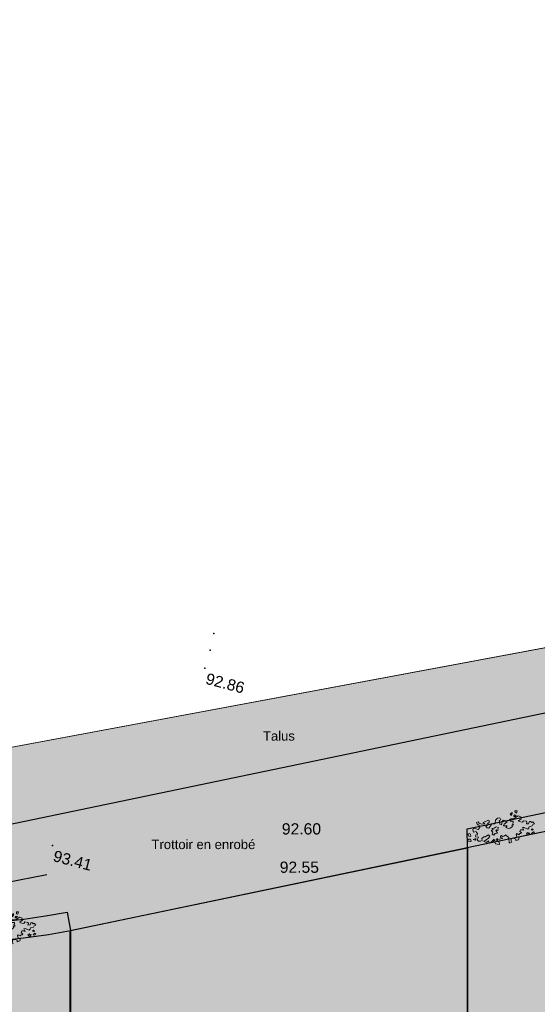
# Model space of a CAD drawing. Header units: centimetres. Extents: x 100159 to 224542, y -77011 to -2159.
# Tile 135 of 149: x 203007 to 204390, y -10293 to -7663. Entities that reach past the tile are written whole.
import ezdxf
from ezdxf.enums import TextEntityAlignment as Align

# ---------------------------------------------------------------- set-up
doc = ezdxf.new("R2010")
doc.units = ezdxf.units.CM
doc.layers.get('0').update_dxf_attribs({"lineweight": 5})
for name, color, linetype in [('04-Pts-T', 7, 'Continuous'), ('04-Pts-T-Alt', 190, 'Continuous'), ('A-Mar-P-Altimétrie', 2, 'Continuous'), ('A-Mar-P-Annotations', 7, 'Continuous'), ('A-Mar-P-HA-hachures', 7, 'Continuous'), ('A-Mar-P-TR-Revêtement béton désac', 8, 'Continuous'), ('A-Mar-P-TR-Revêtement enrobé', 7, 'Continuous'), ('A-Mar-P-TX-légende', 7, 'Continuous')]:
    doc.layers.add(name, color=color, linetype=linetype)
doc.layers.add('18', color=8, linetype='Continuous', lineweight=13)
doc.layers.add('28', color=8, linetype='Continuous', lineweight=13)
for name, color, linetype, lineweight, true_color in [('24', 7, 'Continuous', 15, 0x99ad58), ('A-Mar-P-TR-esv-massifs', 7, 'Continuous', 5, 0x99ad58), ('DDL- PAYSAGE HACHURES', 7, 'Continuous', 15, 0x99ad58)]:
    doc.layers.add(name, color=color, linetype=linetype, lineweight=lineweight, true_color=true_color)
doc.styles.get("Standard").update_dxf_attribs({"font": 'arial.ttf'})
pattern_1 = [(301, (197231.2399924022, -3278.375799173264), (60.99452894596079, -15.20764408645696), [22.225, -66.67499999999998]), (31.00000000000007, (197227.4380813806, -3293.624431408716), (15.20764408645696, 60.99452894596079), [22.22499999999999, -66.67499999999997])]

# ---------------------------------------------------------------- blocks, each defined once
blk = doc.blocks.new('04-Pts-T')
at = {"color": 0}
blk.add_point((0, 0), dxfattribs=at)
at = {"layer": '04-Pts-T-Alt'}
blk.add_attdef('ALT', text='', height=0.15, dxfattribs=at).set_placement((0.1, -0.1), align=Align.TOP_LEFT)
blk = doc.blocks.new('0NAR_Arbre051')
at = {"linetype": 'Continuous'}
for points in [[(0.0891127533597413, 0.1910130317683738), (-0.0898872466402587, 0.2085130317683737), (-0.0528872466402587, 0.2870130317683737), (0.0956127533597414, 0.3975130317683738), (0.0361127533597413, 0.4460130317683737), (-0.0863872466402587, 0.4830130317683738), (-0.1463872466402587, 0.4195130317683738), (-0.1908872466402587, 0.2560130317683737), (-0.2618872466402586, 0.2970130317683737), (-0.2913872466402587, 0.4790130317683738), (-0.2058872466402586, 0.5055130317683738), (-0.2468872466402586, 0.6170130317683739), (-0.3693872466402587, 0.602013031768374), (-0.4738872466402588, 0.4980130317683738), (-0.4888872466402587, 0.3785130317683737), (-0.5298872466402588, 0.3265130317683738), (-0.6748872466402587, 0.3155130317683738), (-0.7383872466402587, 0.2300130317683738), (-0.8198872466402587, 0.1290130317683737), (-0.9093862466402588, 0.1405130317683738), (-0.9643872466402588, 0.2155130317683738), (-0.8193872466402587, 0.3255130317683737), (-0.8728872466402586, 0.3740130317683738), (-0.7778872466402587, 0.4190130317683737), (-0.8028872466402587, 0.5140130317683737), (-0.9893882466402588, 0.4705130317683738), (-1.094388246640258, 0.4255130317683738), (-1.014387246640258, 0.3455130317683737), (-1.169387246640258, 0.3405130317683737), (-1.279388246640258, 0.3955130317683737), (-1.324388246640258, 0.4605130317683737), (-1.409388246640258, 0.4255130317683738), (-1.379387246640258, 0.3105130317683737), (-1.314387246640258, 0.3055130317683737), (-1.259388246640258, 0.1755130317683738), (-1.349388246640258, 0.0855130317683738), (-1.574388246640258, 0.1655130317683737), (-1.619388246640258, 0.0805130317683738), (-1.589387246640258, -0.0344869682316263), (-1.445383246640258, -0.0084869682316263), (-1.441883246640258, -0.0679869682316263), (-1.385883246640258, -0.1124869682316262), (-1.415883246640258, -0.1869869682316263), (-1.482883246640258, -0.1759869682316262), (-1.493883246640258, -0.2354869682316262), (-1.479383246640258, -0.2764869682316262), (-1.352383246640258, -0.2949869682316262), (-1.423383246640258, -0.4294869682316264), (-1.359883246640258, -0.4889869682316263), (-1.263383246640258, -0.4959869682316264), (-1.184884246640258, -0.4699869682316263), (-1.192384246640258, -0.3694869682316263), (-1.087884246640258, -0.2914869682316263), (-1.024884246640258, -0.2914869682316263), (-0.8443842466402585, -0.2094869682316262), (-0.7943842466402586, -0.2644869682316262), (-0.8593842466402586, -0.3744869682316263), (-1.099384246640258, -0.5194869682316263), (-0.9693832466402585, -0.5744869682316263), (-0.8593832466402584, -0.4944869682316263), (-0.8343832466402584, -0.5994869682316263), (-0.7528832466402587, -0.5809869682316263), (-0.6343832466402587, -0.4844869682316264), (-0.6143832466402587, -0.4344869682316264), (-0.5328842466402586, -0.4609869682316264), (-0.6448842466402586, -0.5529869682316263), (-0.5553842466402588, -0.5789869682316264), (-0.5218842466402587, -0.6679869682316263), (-0.3378842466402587, -0.7049869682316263), (-0.3418842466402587, -0.5894869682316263), (-0.4753842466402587, -0.4704869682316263), (-0.4533842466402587, -0.4074869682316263), (-0.4083842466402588, -0.4594869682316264), (-0.1758842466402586, -0.4219869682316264), (-0.1608842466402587, -0.4029869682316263), (-0.2578842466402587, -0.3694869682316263), (-0.2618842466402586, -0.2879869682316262), (-0.2168842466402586, -0.2729869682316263), (-0.1573842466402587, -0.3214869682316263), (-0.0903842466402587, -0.2989869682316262), (0.0026157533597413, -0.2429869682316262), (0.0176157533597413, -0.2839869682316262), (0.1516157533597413, -0.3769869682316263), (0.1256157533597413, -0.4254869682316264), (0.1516157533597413, -0.5594869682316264), (0.1591157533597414, -0.6414869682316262), (0.1966157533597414, -0.6524869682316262), (0.2821157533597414, -0.6189869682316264), (0.2486157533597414, -0.5519869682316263), (0.2631157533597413, -0.4589869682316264), (0.3786157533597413, -0.4254869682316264), (0.4941157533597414, -0.4739869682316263), (0.4866157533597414, -0.5444869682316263), (0.6206157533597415, -0.5149869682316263), (0.6506157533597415, -0.3959869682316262), (0.5461157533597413, -0.3584869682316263), (0.5126157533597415, -0.2469869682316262), (0.5501157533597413, -0.2019869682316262), (0.6396157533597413, -0.2654869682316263), (0.6916157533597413, -0.2059869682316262), (0.7401157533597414, -0.2094869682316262), (0.7771147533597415, -0.1649869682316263), (0.6991147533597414, -0.1124869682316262), (0.7361157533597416, -0.0234869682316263), (0.8551147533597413, -0.0309869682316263), (0.9036147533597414, -0.0529869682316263), (0.8406157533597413, 0.0770130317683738), (0.9336147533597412, 0.0810130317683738), (1.108615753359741, -0.0084869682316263), (1.157114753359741, 0.0510130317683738), (1.179114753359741, 0.1070130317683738), (1.324614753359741, 0.1405130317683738), (1.365614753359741, 0.2075130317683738), (1.440114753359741, 0.2335130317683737), (1.365614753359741, 0.3340130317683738), (1.317114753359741, 0.3045130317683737), (1.257614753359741, 0.3675130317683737), (1.205114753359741, 0.3565130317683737), (1.157114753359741, 0.2520130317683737), (1.049114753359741, 0.2485130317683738), (1.078614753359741, 0.3300130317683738), (1.060114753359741, 0.3860130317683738), (0.9111147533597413, 0.4140130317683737), (0.8541147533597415, 0.3430130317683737), (0.6706147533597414, 0.3855130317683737), (0.6656147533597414, 0.4155130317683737), (0.7956147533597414, 0.5055130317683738), (0.7806147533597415, 0.6105130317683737), (0.6606147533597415, 0.6605130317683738), (0.4606147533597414, 0.5455130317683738), (0.2906147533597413, 0.5405130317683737), (0.2156147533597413, 0.5005130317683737), (0.2506147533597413, 0.4155130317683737), (0.3921147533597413, 0.4125130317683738), (0.3971147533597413, 0.3325130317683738), (0.3571147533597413, 0.2725130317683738), (0.4271147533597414, 0.2275130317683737), (0.3186147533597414, 0.2145130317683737), (0.3586147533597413, 0.1595130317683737), (0.2301147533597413, 0.0765130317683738), (0.1401147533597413, 0.0665130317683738), (0.0236147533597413, 0.1145130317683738), (0.0891127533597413, 0.1910130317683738)], [(0.2901157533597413, 0.6935140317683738), (0.3686157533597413, 0.7755140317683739), (0.3686157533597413, 0.8540140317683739), (0.2681157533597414, 0.7830140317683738), (0.2901157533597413, 0.7720140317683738), (0.2901157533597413, 0.6935140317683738)], [(0.5011157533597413, 0.7260140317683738), (0.5571157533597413, 0.6960140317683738), (0.5126157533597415, 0.6365140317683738), (0.4456157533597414, 0.6405140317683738), (0.4416157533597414, 0.6700140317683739), (0.5011157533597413, 0.7260140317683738)], [(0.6121157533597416, 0.9230140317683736), (0.5771157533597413, 0.8090140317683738), (0.5221157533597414, 0.8380140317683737), (0.5121167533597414, 0.9280140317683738), (0.6121157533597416, 0.9230140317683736)], [(-0.4553842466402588, 0.1700130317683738), (-0.3398852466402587, 0.1330130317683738), (-0.3768852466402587, 0.0710130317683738), (-0.3648852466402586, 0.0090130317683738), (-0.4148852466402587, -0.0029869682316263), (-0.4513842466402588, 0.0290130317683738), (-0.4773842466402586, 0.0025130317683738), (-0.4103842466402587, -0.1464869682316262), (-0.5108842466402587, -0.1464869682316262), (-0.5853842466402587, -0.2279869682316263), (-0.6748842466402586, -0.1834869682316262), (-0.6263842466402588, -0.0789869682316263), (-0.7083842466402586, 0.0065130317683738), (-0.6153852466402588, 0.0290130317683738), (-0.6673842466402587, 0.0995130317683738), (-0.5518842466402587, 0.1070130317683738), (-0.4553842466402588, 0.1700130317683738)], [(-1.762818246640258, -0.4976859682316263), (-1.818585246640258, -0.4733939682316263), (-1.896354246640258, -0.4646229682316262), (-1.880449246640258, -0.4034099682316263), (-1.834974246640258, -0.3792859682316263), (-1.744841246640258, -0.3781999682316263), (-1.717560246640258, -0.4555349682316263), (-1.762818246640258, -0.4976859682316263)], [(-1.828540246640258, -0.2224939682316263), (-1.842049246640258, -0.1487379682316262), (-1.870995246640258, -0.1519989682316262), (-1.869414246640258, -0.1220239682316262), (-1.806734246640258, -0.0870139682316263), (-1.743496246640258, -0.1328499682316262), (-1.720442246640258, -0.2277099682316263), (-1.758586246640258, -0.2387099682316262), (-1.828540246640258, -0.2224939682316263)], [(-1.465424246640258, -0.3789329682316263), (-1.524933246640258, -0.4435069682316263), (-1.611523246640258, -0.3932359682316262), (-1.538381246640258, -0.3632319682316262), (-1.465424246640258, -0.3789329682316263)], [(1.186614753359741, -0.2169869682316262), (1.134614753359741, -0.2949869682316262), (1.097114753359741, -0.3024869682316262), (1.045114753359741, -0.2504869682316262), (1.034114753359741, -0.2204869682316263), (1.093614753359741, -0.1834869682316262), (1.127114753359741, -0.2279869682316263), (1.186614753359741, -0.2169869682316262)], [(1.320614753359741, -0.0084869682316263), (1.373114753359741, -0.0494869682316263), (1.324614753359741, -0.0789869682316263), (1.265114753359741, -0.0569869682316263), (1.320614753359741, -0.0084869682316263)], [(1.373114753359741, -0.1649869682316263), (1.425114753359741, -0.1759869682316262), (1.387614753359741, -0.2469869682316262), (1.358114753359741, -0.2614869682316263), (1.283614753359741, -0.2394869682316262), (1.373114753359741, -0.1649869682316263)]]:
    blk.add_lwpolyline(points, dxfattribs=at)

msp = doc.modelspace()

# ---------------------------------------------------------------- hatches: boundary and pattern name
at = {"layer": '24', "true_color": 0xbeb7b0}
h = msp.add_hatch(dxfattribs=at)
h.set_pattern_fill('CROSS', color=9, scale=7, angle=269.6442310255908)
h.set_pattern_definition([(269.6442310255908, (189904.019983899, -24078.49093266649), (44.17313970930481, -44.7251464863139), [22.225, -66.675]), (359.6442310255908, (189892.8386972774, -24089.53421759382), (44.7251464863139, 44.17313970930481), [22.225, -66.675])])
edge = h.paths.add_edge_path()
edge.add_line((208626.2079652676, -8496.902090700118), (208491.2060584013, -8311.992802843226))
edge.add_line((208491.2060584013, -8311.992802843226), (208319.104789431, -8382.861230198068))
edge.add_line((208319.104789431, -8382.861230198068), (208292.9453899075, -8533.716797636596))
edge.add_line((208292.9453899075, -8533.716797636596), (208014.5440867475, -8701.468357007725))
edge.add_line((208014.5440867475, -8701.468357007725), (207409.0602037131, -8891.391791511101))
edge.add_line((207409.0602037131, -8891.391791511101), (202651.2518955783, -9881.844764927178))
edge.add_line((202651.2518956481, -9881.844764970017), (202024.8012369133, -9785.709020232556))
edge.add_line((202024.8012369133, -9785.709020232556), (201696.2591333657, -9573.91168558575))
edge.add_line((201696.2591333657, -9573.91168558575), (199004.8037855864, -5764.52378770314))
edge.add_line((199004.8037855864, -5764.52378770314), (197953.9971351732, -4277.250317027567))
edge.add_line((197953.9971351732, -4277.250317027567), (197195.5368909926, -3178.373110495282))
edge.add_line((197195.5368909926, -3178.373110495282), (197014.5683130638, -3398.194350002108))
edge.add_line((197014.5683130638, -3398.194350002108), (201398.7997098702, -9603.47582928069))
edge.add_arc((202740.3751640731, -7970.620884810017), 2113.30072848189, 230.5930176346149, 280.7103633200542)
edge.add_line((203133.1201463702, -10047.10622015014), (203142.864554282, -10096.31666602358))
edge.add_line((203142.864554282, -10096.31666602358), (204203.150346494, -9873.960565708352))
edge.add_line((204203.150346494, -9873.960565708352), (204202.9073829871, -9824.404110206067))
edge.add_line((204202.9073829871, -9824.404110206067), (207470.3476786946, -9144.207316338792))
edge.add_line((207470.3476786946, -9144.207316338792), (207483.3184697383, -9192.505360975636))
edge.add_arc((206827.4488085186, -6651.577198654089), 2624.210536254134, 284.4733862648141, 306.6382357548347)
edge.add_arc((207886.7618429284, -8070.202004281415), 853.7291909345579, 306.407764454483, 330.0127477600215)
h = msp.add_hatch(dxfattribs=at)
h.set_pattern_fill('CROSS', color=9, scale=7, angle=269.6442310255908)
h.set_pattern_definition(pattern_1)
edge = h.paths.add_edge_path()
edge.add_arc((202622.81718177, -8465.66845010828), 2357.726305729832, 217.2809692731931, 282.7165412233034, ccw=False)
edge.add_line((200746.8339746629, -9893.800215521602), (196554.2333045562, -3959.727906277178))
edge.add_line((196554.2333045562, -3959.727906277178), (196982.0768916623, -3438.018352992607))
edge.add_line((196982.0768916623, -3438.018352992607), (201361.8289411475, -9637.798246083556))
edge.add_arc((202740.3751643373, -7970.620883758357), 2163.300729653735, 230.4135267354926, 280.7225593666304)
edge.add_line((203142.8648154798, -10096.1495541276), (203141.8183591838, -10765.56216734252))
h = msp.add_hatch(dxfattribs=at)
h.set_pattern_fill('CROSS', color=9, scale=7, angle=269.6442310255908)
h.set_pattern_definition(pattern_1)
edge = h.paths.add_edge_path()
edge.add_arc((206827.276595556, -6651.291604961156), 2624.54247226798, 284.4477771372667, 306.6375318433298, ccw=False)
edge.add_line((207482.0933061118, -9192.834102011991), (204202.9587035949, -9875.465349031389))
edge.add_line((204202.9587035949, -9875.465349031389), (204202.9636139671, -10540.01399644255))
edge.add_line((204202.9636139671, -10540.01399644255), (207633.7623799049, -9825.195503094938))
edge.add_arc((207779.2032716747, -10747.93119130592), 934.127509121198, 11.588877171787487, 98.9572247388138, ccw=False)
edge.add_arc((196996.7709061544, -12319.64445574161), 11829.08618060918, 4.512715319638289, 8.553472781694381, ccw=False)
edge.add_line((208789.1857037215, -11388.92800568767), (208738.118534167, -8133.804816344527))
edge.add_arc((207886.7618402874, -8070.202001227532), 853.7291949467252, 306.40776447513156, 355.727506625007, ccw=False)
at = {"layer": '24', "true_color": 0x898989}
h = msp.add_hatch(dxfattribs=at)
h.set_pattern_fill('AR-SAND', color=252, scale=0.9999999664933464, angle=179.999483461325)
h.set_pattern_definition([(217.4994836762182, (0.3804458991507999, 29043.17001823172), (1.599590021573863, -48.94133689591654), [0, -38.6079988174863, 0, -43.17999867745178, 0, -41.27499873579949]), (187.4994835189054, (0.3804458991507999, 29043.17001823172), (-44.95297304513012, -71.68210295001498), [0, -20.82799930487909, 0, -34.79799883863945, 0, -13.33499955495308]), (147.4994832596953, (31.62244476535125, 29043.16973668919), (-79.09923566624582, -0.1430053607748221), [0, -12.69999960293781, 0, -45.71999857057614, 0, -59.68999813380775]), (137.4994832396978, (31.62244476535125, 29043.16973668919), (-76.35584366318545, -22.29224338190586), [0, -6.349999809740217, 0, -29.97199910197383, 0, -34.28999897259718])])
edge = h.paths.add_edge_path()
edge.add_line((208785.9789957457, -11169.27784370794), (208776.7694392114, -11086.33357498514))
edge.add_line((208776.7694392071, -11086.33357492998), (208764.2345652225, -10988.19412534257))
edge.add_line((208764.234565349, -10988.194125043), (208749.894859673, -10890.93479819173))
edge.add_line((208749.8948596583, -10890.93479839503), (208733.4799841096, -10794.79905380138))
edge.add_line((208733.4799841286, -10794.7990536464), (208714.6965523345, -10700.10316319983))
edge.add_line((208714.6965523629, -10700.10316320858), (208693.2368361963, -10607.25739183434))
edge.add_line((208693.236836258, -10607.25739189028), (208668.7954246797, -10516.79168020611))
edge.add_line((208668.7954246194, -10516.79168012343), (208641.0980543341, -10429.38509301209))
edge.add_line((208641.098054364, -10429.38509290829), (208609.9482804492, -10345.89637787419))
edge.add_line((208609.9482803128, -10345.89637821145), (208575.2988378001, -10267.38943802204))
edge.add_line((208575.2988379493, -10267.38943779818), (208537.3543950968, -10195.14171190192))
edge.add_line((208537.3543949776, -10195.14171203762), (208496.7087421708, -10130.61509443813))
edge.add_line((208496.7087422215, -10130.61509437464), (208454.5087659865, -10075.35943816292))
edge.add_line((208454.5087658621, -10075.35943842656), (208409.4138640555, -10027.40735963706))
edge.add_line((208409.4138641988, -10027.40735920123), (208358.5750192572, -9983.379282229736))
edge.add_line((208358.57501916, -9983.379282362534), (208302.4070861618, -9943.826186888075))
edge.add_line((208302.4070862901, -9943.826186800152), (208241.2453985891, -9909.140996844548))
edge.add_line((208241.2453987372, -9909.140996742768), (208227.1785353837, -9902.839359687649))
edge.add_arc((207978.6620220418, -10663.25997269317), 799.9999731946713, 71.90185522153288, 73.46058057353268)
edge.add_line((208206.4019697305, -9896.36070790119), (208304.5624468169, -12834.15758724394))
edge.add_line((208304.5624469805, -12834.15758709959), (208300.3879145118, -14543.87731847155))
edge.add_line((208300.387914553, -14543.87731840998), (208277.4680305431, -16677.70255296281))
edge.add_line((208277.4680304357, -16677.70255300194), (208228.3279598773, -17152.15114640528))
edge.add_line((208228.3279598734, -17152.15114633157), (208281.5849989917, -18398.75893338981))
edge.add_line((208281.584999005, -18398.75893346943), (208001.4928256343, -20371.98499534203))
edge.add_line((208001.4928255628, -20371.98499556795), (207668.0599748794, -21358.59726258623))
edge.add_line((207668.0599748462, -21358.59726241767), (206774.4812543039, -22345.20447949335))
edge.add_line((206774.4812541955, -22345.2044796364), (204987.3359529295, -22971.82297522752))
edge.add_line((204987.3359530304, -22971.8229752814), (202093.2282143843, -23611.76360055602))
edge.add_line((202093.2282142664, -23611.76360056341), (199905.9777715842, -23838.39757707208))
edge.add_line((199905.9777717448, -23838.39757695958), (197745.4019881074, -23918.37467297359))
edge.add_line((197745.4019881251, -23918.37467306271), (196398.3809617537, -23771.70344915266))
edge.add_line((196398.3809616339, -23771.70344937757), (195384.7794168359, -23478.37615136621))
edge.add_line((195384.7794168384, -23478.3761511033), (193984.4091790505, -23291.70615916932))
edge.add_line((193984.4091790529, -23291.70615919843), (192717.4108074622, -22851.71749671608))
edge.add_line((192717.410807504, -22851.71749674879), (192370.652834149, -22718.38935905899))
edge.add_line((192370.6528340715, -22718.38935915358), (191593.8558144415, -23134.85371353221))
edge.add_line((191593.855814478, -23134.85371361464), (192407.9348294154, -23283.83397028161))
edge.add_line((192407.9348293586, -23283.83397038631), (192989.0348406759, -23674.65421432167))
edge.add_line((192989.0348406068, -23674.65421417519), (193416.573982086, -23882.49059885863))
edge.add_line((193416.5739822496, -23882.49059869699), (194814.893298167, -24180.59615974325))
edge.add_line((194814.8932980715, -24180.59615996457), (196056.3664067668, -24307.57408575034))
edge.add_line((196056.3664068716, -24307.57408542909), (196391.6260091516, -24387.70730624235))
edge.add_line((196391.6260091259, -24387.70730625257), (201734.482249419, -24272.37964683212))
edge.add_line((201734.4822495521, -24272.37964659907), (202764.3984951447, -24149.23679375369))
edge.add_line((202764.398495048, -24149.23679405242), (203785.0287676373, -23921.38813857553))
edge.add_line((203785.0287675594, -23921.38813858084), (205074.2067149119, -23461.55550793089))
edge.add_line((205074.2067150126, -23461.55550788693), (206047.982131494, -23080.29102897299))
edge.add_line((206047.9821315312, -23080.29102890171), (207360.1574398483, -22537.46483139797))
edge.add_line((207360.1574398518, -22537.46483135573), (207414.1530093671, -22526.89373298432))
edge.add_line((207414.1530093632, -22526.89373314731), (207959.8192455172, -22078.06734368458))
edge.add_line((207959.8192454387, -22078.0673435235), (208151.944028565, -21799.37355943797))
edge.add_line((208151.9440284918, -21799.37355956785), (208319.6412776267, -21424.54485932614))
edge.add_line((208319.6412777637, -21424.54485921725), (208353.7797760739, -21255.2723879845))
edge.add_line((208353.7797759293, -21255.27238818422), (208488.0434616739, -20079.65106357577))
edge.add_line((208488.0434616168, -20079.6510637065), (208889.3941941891, -15314.02926985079))
edge.add_line((208889.3941942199, -15314.02926988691), (208799.7994983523, -12135.85634556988))
edge.add_line((208799.7994984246, -12135.85634550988), (208785.9789957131, -11169.27784385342))
at = {"layer": '28', "true_color": 0x939598}
h = msp.add_hatch(dxfattribs=at)
h.set_pattern_fill('GOST_WOOD', color=252, scale=7, angle=-31.35576897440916)
h.set_pattern_definition([(90, (197231.2399924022, -3278.375799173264), (42, 0), [70, -14]), (90, (197245.2399924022, -3292.375799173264), (42, 0), [42, -10.5, 21, -10.5]), (90, (197259.2399924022, -3313.375799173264), (42, 0), [70, -14])])
h.paths.add_polyline_path([(204053.1350928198, -11628.8447909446), (203928.1350928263, -11628.84479100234), (203928.135092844, -11503.84479089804), (204053.1350927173, -11503.84479104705)], flags=16)
h.paths.add_polyline_path([(204052.5449276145, -10878.82628958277), (203927.5449277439, -10878.82628943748), (203927.5449276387, -10753.82628953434), (204052.544927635, -10753.82628948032)], flags=16)
h.paths.add_polyline_path([(204052.5314102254, -12378.17756173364), (203927.5314102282, -12378.17756178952), (203927.5314102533, -12253.17756168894), (204052.5314102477, -12253.1775616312)], flags=16)
h.paths.add_polyline_path([(204053.1215753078, -13128.19606330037), (203928.1215754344, -13128.19606315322), (203928.1215753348, -13003.1960632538), (204053.1215753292, -13003.19606319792)], flags=16)
h.paths.add_polyline_path([(204053.1215749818, -13877.5288342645), (203928.1215751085, -13877.52883411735), (203928.121575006, -13752.52883421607), (204053.1215750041, -13752.52883416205)], flags=16)
h.paths.add_polyline_path([(203174.994454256, -11381.03129238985), (203235.3332522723, -11381.03129239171), (203235.3332522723, -11472.30216997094), (203174.994454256, -11472.30216997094)])
h.paths.add_polyline_path([(203141.8122218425, -10096.3686767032), (204203.150333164, -9875.425456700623), (204203.1190281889, -13348.26144385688), (204588.1685538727, -13799.2147921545), (207088.1685260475, -13799.23733160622), (207252.8004399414, -13549.01693927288), (207752.800580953, -13549.01693926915), (207752.7964124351, -14011.19035522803), (207838.8393257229, -14011.19113117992), (207838.8193306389, -16229.0954150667), (207276.9243071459, -16229.12026507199), (207275.8893233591, -14869.13190720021), (204179.5234112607, -14869.72250622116), (204179.5095551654, -14570.87319357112), (203142.020072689, -14570.9213390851), (203141.9939850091, -14009.31238305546), (203142.1460196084, -13798.57793265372), (203141.9816566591, -13744.13182291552), (203141.9769794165, -13643.43415327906), (203141.8436855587, -13527.07489598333)])
at = {"layer": 'A-Mar-P-HA-hachures', "linetype": 'Continuous'}
h = msp.add_hatch(dxfattribs=at)
h.set_pattern_fill('AR-CONC', color=63, scale=0.3, angle=-31.35576897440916, style=0)
h.set_pattern_definition([(50.00000000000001, (200765.847036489, -13178.64197387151), (54.65540069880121, -4.781725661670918), [5.714999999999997, -62.865]), (355, (200765.847036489, -13178.64197387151), (-10.57302642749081, 57.31705357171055), [4.572, -50.292175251]), (100.4514447, (200770.4016386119, -13179.04044988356), (44.08237412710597, 52.53532557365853), [4.85700264, -53.42707338]), (46.18420000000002, (200765.8470365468, -13163.40197377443), (81.32371226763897, -12.61269837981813), [8.572499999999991, -94.29749999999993]), (96.63555760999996, (200772.6240064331, -13164.45302396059), (71.2212402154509, 74.22783737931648), [7.285506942, -80.14068244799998]), (351.1841511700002, (200765.8470365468, -13163.40197377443), (71.2212402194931, 74.2278373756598), [6.857990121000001, -75.43791957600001]), (21.00000000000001, (200773.4670363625, -13167.21197407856), (45.48431738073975, -30.67955945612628), [5.714999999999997, -62.86499999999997]), (326, (200773.4670363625, -13167.21197407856), (18.54060850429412, 55.25638983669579), [4.572, -50.29199999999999]), (71.45144499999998, (200777.257396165, -13169.7686040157), (64.02492578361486, 24.57683066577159), [4.857002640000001, -53.42698128]), (37.50000000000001, (200765.847036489, -13178.64197387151), (0.9265809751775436, 25.36651166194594), [0, -49.68239999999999, 0, -51.05399999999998, 0, -50.48249999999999]), (7.499999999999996, (200765.847036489, -13178.64197387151), (20.04589875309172, 30.05417244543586), [0, -29.10839999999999, 0, -48.53939999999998, 0, -19.24049999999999]), (327.5, (200748.8544365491, -13178.64197377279), (40.67717855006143, -1.718623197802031), [0, -19.05, 0, -59.43599999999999, 0, -78.86700000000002]), (317.5, (200741.2344365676, -13178.64197375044), (44.43875441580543, 7.627947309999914), [0, -24.76499999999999, 0, -39.47159999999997, 0, -56.00699999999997])])
h.paths.add_polyline_path([(204202.9073829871, -9824.404110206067), (204203.1503463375, -9873.960551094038), (207482.093306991, -9192.83410198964), (207470.3476787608, -9144.207316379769)])
at = {"layer": 'A-Mar-P-TX-légende', "true_color": 0x515c2d}
h = msp.add_hatch(dxfattribs=at)
h.set_pattern_fill('AR-CONC', color=59, scale=0.45, angle=-31.35576897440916)
h.set_pattern_definition([(50.00000000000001, (200765.847036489, -13178.64197387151), (81.9831010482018, -7.172588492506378), [8.572499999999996, -94.29749999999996]), (355, (200765.847036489, -13178.64197387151), (-15.85953964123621, 85.9755803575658), [6.858, -75.43826287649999]), (100.4514447, (200772.6789396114, -13179.23968799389), (66.12356119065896, 78.80298836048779), [7.28550396, -80.14061007]), (46.18420000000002, (200765.847036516, -13155.78197382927), (121.9855684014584, -18.9190475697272), [12.85874999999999, -141.4462499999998]), (96.63555760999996, (200776.0124914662, -13157.35854890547), (106.8318603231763, 111.3417560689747), [10.92826041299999, -120.2110236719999]), (351.1841511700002, (200765.847036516, -13155.78197382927), (106.8318603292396, 111.3417560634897), [10.2869851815, -113.156879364]), (21.00000000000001, (200777.2770364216, -13161.49697397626), (68.22647607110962, -46.0193391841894), [8.572499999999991, -94.29749999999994]), (326, (200777.2770364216, -13161.49697397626), (27.81091275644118, 82.88458475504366), [6.858, -75.43799999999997]), (71.45144499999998, (200782.9625761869, -13165.33191878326), (96.03738867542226, 36.86524599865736), [7.28550396, -80.14047191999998]), (37.50000000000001, (200765.847036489, -13178.64197387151), (1.38987146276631, 38.0497674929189), [0, -74.52359999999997, 0, -76.58099999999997, 0, -75.72374999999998]), (7.499999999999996, (200765.847036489, -13178.64197387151), (30.06884812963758, 45.08125866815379), [0, -43.66259999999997, 0, -72.80909999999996, 0, -28.86075]), (327.5, (200740.358136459, -13178.64197392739), (61.01576782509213, -2.577934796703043), [0, -28.575, 0, -89.15399999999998, 0, -118.3005]), (317.5, (200728.928136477, -13178.64197389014), (66.6581316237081, 11.44192096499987), [0, -37.14749999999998, 0, -59.20739999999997, 0, -84.01049999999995])])
edge = h.paths.add_edge_path()
edge.add_line((203133.1201450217, -10047.10621318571), (203143.4159829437, -10096.201024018))
edge.add_arc((202740.7669553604, -7969.821339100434), 2164.166537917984, 230.4190173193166, 280.7225132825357, ccw=False)
edge.add_line((201361.8288365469, -9637.798098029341), (196981.6450954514, -3438.24552294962))
edge.add_line((196981.6450954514, -3438.24552294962), (197015.1566387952, -3399.027045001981))
edge.add_line((197015.1566387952, -3399.027045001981), (201398.7997098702, -9603.47582928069))
edge.add_arc((202740.375132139, -7970.620947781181), 2113.30065955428, 230.5930172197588, 280.710364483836)
h = msp.add_hatch(dxfattribs=at)
h.set_pattern_fill('AR-CONC', color=59, scale=0.75, angle=-31.35576897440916)
h.set_pattern_definition([(50.00000000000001, (200765.847036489, -13178.64197387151), (136.638501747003, -11.95431415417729), [14.28749999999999, -157.1624999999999]), (355, (200765.847036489, -13178.64197387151), (-26.43256606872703, 143.2926339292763), [11.43, -125.7304381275]), (100.4514447, (200777.2335417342, -13179.63816400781), (110.2059353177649, 131.3383139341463), [12.1425066, -133.56768345]), (46.18420000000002, (200765.8470364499, -13140.5419739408), (203.3092806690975, -31.53174594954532), [21.43124999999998, -235.7437499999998]), (96.63555760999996, (200782.7894614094, -13143.16959899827), (178.0531005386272, 185.5695934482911), [18.21376735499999, -200.35170612]), (351.1841511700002, (200765.8470364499, -13140.5419739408), (178.0531005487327, 185.5695934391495), [17.1449753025, -188.59479894]), (21.00000000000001, (200784.8970365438, -13150.06697377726), (113.7107934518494, -76.6988986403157), [14.28749999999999, -157.1624999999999]), (326, (200784.8970365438, -13150.06697377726), (46.35152126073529, 138.1409745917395), [11.43, -125.73]), (71.45144499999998, (200794.3729358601, -13156.45854892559), (160.0623144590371, 61.44207666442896), [12.1425066, -133.5674532]), (37.50000000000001, (200765.847036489, -13178.64197387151), (2.316452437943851, 63.41627915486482), [0, -124.2059999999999, 0, -127.6349999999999, 0, -126.2062499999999]), (7.499999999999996, (200765.847036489, -13178.64197387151), (50.11474688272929, 75.13543111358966), [0, -72.77099999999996, 0, -121.3484999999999, 0, -48.10124999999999]), (327.5, (200723.3655363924, -13178.64197403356), (101.6929463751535, -4.296557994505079), [0, -47.625, 0, -148.59, 0, -197.1675]), (317.5, (200704.3155364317, -13178.64197397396), (111.0968860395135, 19.06986827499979), [0, -61.91249999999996, 0, -98.67899999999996, 0, -140.0174999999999])])
h.paths.add_polyline_path([(208014.5440866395, -8701.468357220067), (207409.060203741, -8891.391791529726), (202651.2518955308, -9881.844764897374), (202338.0265662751, -9833.776892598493), (202024.8012369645, -9785.70902026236), (208008.9050439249, -8669.597559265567)])

# ---------------------------------------------------------------- linework, layer by layer
at = {"layer": '18', "color": 1}
msp.add_lwpolyline([(208740.7463026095, -8278.360713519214), (208009.058246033, -8669.853209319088), (202020.3178689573, -9786.541595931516), (197195.4985938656, -3178.341669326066)], dxfattribs=at)
at = {"layer": 'A-Mar-P-Altimétrie'}
msp.add_lwpolyline([(203079.4152848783, -9947.176376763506), (202822.4183151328, -9996.870439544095), (202899.0964138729, -9951.386473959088), (202904.810757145, -9980.938675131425)], dxfattribs=at)
at = {"layer": 'A-Mar-P-TR-esv-massifs', "color": 7, "linetype": 'Continuous'}
msp.add_lwpolyline([(203133.1201450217, -10047.10621318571), (203143.4159829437, -10096.201024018, -0.2230844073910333), (201361.8288365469, -9637.798098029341), (196981.6450954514, -3438.24552294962), (197015.1566387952, -3399.027045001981), (201398.7997098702, -9603.47582928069, 0.2222319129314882), (203133.1201438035, -10047.1062074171)], format="xyb", close=True, dxfattribs=at)
at = {"layer": 'A-Mar-P-TR-esv-massifs', "linetype": 'Continuous'}
for points in [[(208014.5440866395, -8701.468357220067), (207409.060203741, -8891.391791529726), (202651.2518955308, -9881.844764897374), (202338.0265662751, -9833.776892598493), (202024.8012369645, -9785.70902026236), (208008.9050439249, -8669.597559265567)], [(204202.9073829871, -9824.404110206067), (204203.1503463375, -9873.960551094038), (207482.093306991, -9192.83410198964), (207470.3476787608, -9144.207316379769)]]:
    msp.add_lwpolyline(points, close=True, dxfattribs=at)
at = {"layer": 'A-Mar-P-TR-Revêtement béton désac'}
for points in [[(203141.8122218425, -10096.3686767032), (204203.150333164, -9875.425456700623), (204203.1190281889, -13348.26144385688)], [(203141.8436855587, -13527.07489598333), (203141.8122218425, -10096.3686767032)]]:
    msp.add_lwpolyline(points, dxfattribs=at)
at = {"layer": 'A-Mar-P-TR-Revêtement enrobé', "linetype": 'Continuous'}
msp.add_lwpolyline([(208626.2079651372, -8496.90209089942), (208626.2079652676, -8496.902090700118), (208491.2060584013, -8311.992802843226), (208319.104789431, -8382.861230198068), (208292.9453899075, -8533.716797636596), (208014.5440867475, -8701.468357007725), (207409.0602037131, -8891.391791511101), (202651.2518955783, -9881.844764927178), (202651.2518956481, -9881.844764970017), (202024.8012369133, -9785.709020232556), (201696.2591333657, -9573.91168558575), (199004.8037855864, -5764.52378770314), (197953.9971351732, -4277.250317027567), (197195.5368909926, -3178.373110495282), (197014.5683130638, -3398.194350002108), (201398.7997098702, -9603.47582928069, 0.2222319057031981), (203133.1201463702, -10047.10622015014), (203142.864554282, -10096.31666602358), (204203.150346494, -9873.960565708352), (204202.9073829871, -9824.404110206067), (207470.3476786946, -9144.207316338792), (207483.3184697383, -9192.505360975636, 0.0970150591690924), (208393.4739850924, -8757.294673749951, 0.1033619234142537), (208626.2079651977, -8496.90209065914)], format="xyb", close=True, dxfattribs=at)
at = {"layer": 'A-Mar-P-TR-Revêtement enrobé'}
msp.add_lwpolyline([(203141.8183591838, -10765.56216734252), (203141.8183591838, -10765.56216734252, -0.2935365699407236), (200746.8339746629, -9893.800215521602), (196554.2333045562, -3959.727906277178), (196982.0768916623, -3438.018352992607), (201361.8289411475, -9637.798246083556, 0.2231097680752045), (203142.864815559, -10096.14955389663), (203142.8648154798, -10096.1495541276)], format="xyb", close=True, dxfattribs=at)
msp.add_lwpolyline([(208393.4739850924, -8757.294673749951, -0.097124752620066), (207482.0933061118, -9192.834102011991), (204202.9587035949, -9875.465349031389), (204202.9636139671, -10540.01399644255), (207633.7623799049, -9825.195503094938, -0.4008237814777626), (208694.2879062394, -10560.27641550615, -0.0176329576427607), (208789.1857037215, -11388.92800568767), (208738.118534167, -8133.804816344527, -0.2185826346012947), (208393.4739850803, -8757.2946737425)], format="xyb", dxfattribs=at)

# ---------------------------------------------------------------- block references
at = {"layer": '04-Pts-T', "xscale": 99.99999999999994, "yscale": 99.99999999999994, "zscale": 99.99999999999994, "rotation": 345.2074804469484}
for p in [(203525.7172552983, -9302.928763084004), (203515.8589116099, -9346.713244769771)]:
    msp.add_blockref('04-Pts-T', p, dxfattribs=at)
at = {"layer": '04-Pts-T'}
ref = msp.add_blockref('04-Pts-T', (203501.8671343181, -9395.314587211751, 9286), dxfattribs=dict(at, xscale=99.99999999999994, yscale=99.99999999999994, zscale=99.99999999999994, rotation=345.2074804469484))
ref.add_attrib('ALT', '92.86', dxfattribs={"layer": '04-Pts-T-Alt', "height": 30, "rotation": 345.2074804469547}).set_placement((203508.9825063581, -9407.536349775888, 9286), align=Align.TOP_LEFT)
ref = msp.add_blockref('04-Pts-T', (203094.2430756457, -9868.983107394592, 9341), dxfattribs=dict(at, xscale=99.99999999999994, yscale=99.99999999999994, zscale=99.99999999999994, rotation=345.2074804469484))
ref.add_attrib('ALT', '93.41', dxfattribs={"layer": '04-Pts-T-Alt', "height": 30, "rotation": 345.2074804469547}).set_placement((203101.3584476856, -9881.204869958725, 9341), align=Align.TOP_LEFT)
at = {"layer": 'DDL- PAYSAGE HACHURES', "xscale": 54.05089091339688, "yscale": 54.05089091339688, "zscale": 54.05089091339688}
for p, rotation in [((204305.1792984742, -9827.476200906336), 2.648190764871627), ((202972.3908316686, -10097.9508116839), 2.648190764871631)]:
    msp.add_blockref('0NAR_Arbre051', p, dxfattribs=dict(at, rotation=rotation))

# ---------------------------------------------------------------- texts
at = {"layer": 'A-Mar-P-Altimétrie', "char_height": 29.99999931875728, "width": 308.3707894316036, "attachment_point": 1, "rotation": 359.99948345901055}
for s, insert in [('92.60', (203707.3109736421, -9809.616007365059)), ('92.55', (203701.7106317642, -9912.037307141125))]:
    msp.add_mtext(s, dxfattribs=dict(at, insert=insert))
at = {"layer": 'A-Mar-P-Annotations', "char_height": 25, "attachment_point": 1, "rotation": 359.99948345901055}
for s, insert, width in [('Talus', (203656.839914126, -9563.878885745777), 572.8537230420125), ('Trottoir en enrobé', (203358.9156187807, -9853.638748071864), 284.661847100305)]:
    msp.add_mtext(s, dxfattribs=dict(at, insert=insert, width=width))

doc.saveas('drawing.dxf')
